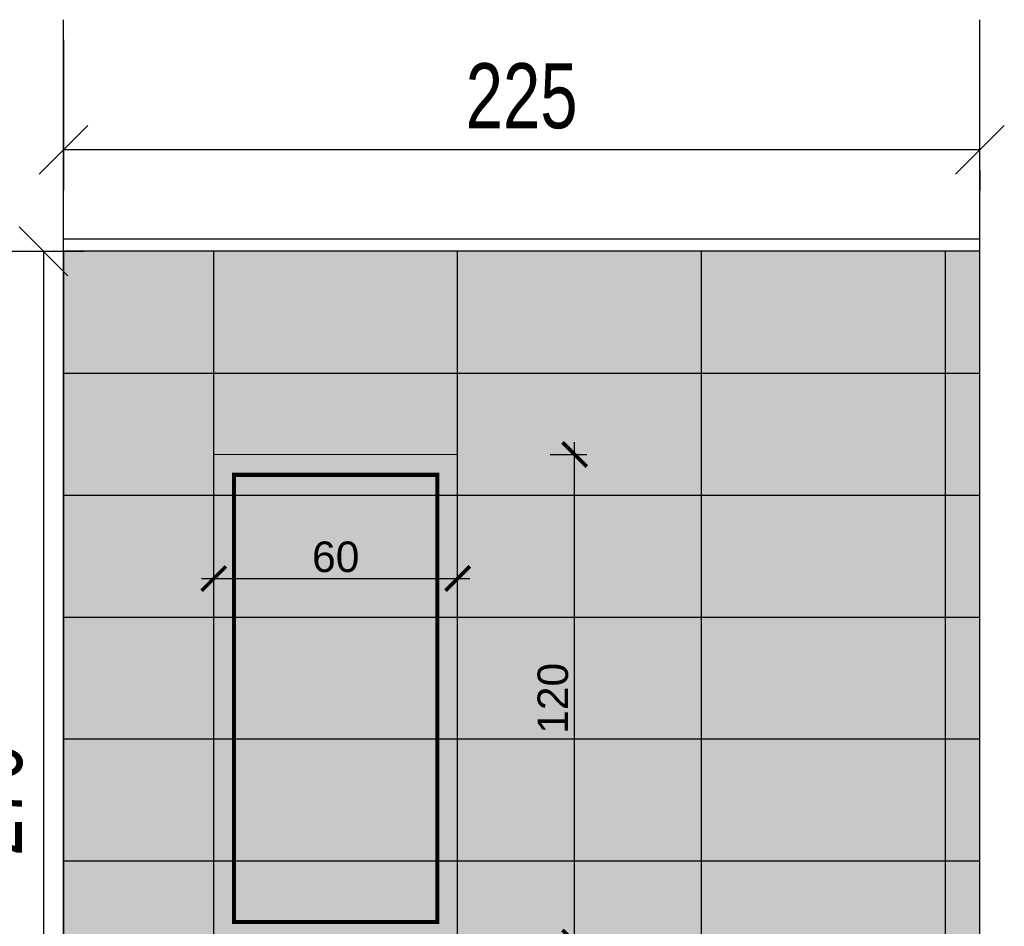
# Model space of a CAD drawing. Header units: centimetres. Extents: x 4120 to 19220, y -7417 to 180.
# Tile 164 of 223: x 15787 to 16029, y -2963 to -2740. Entities that reach past the tile are written whole.
import ezdxf
from ezdxf.lldxf.tags import DXFTag

# ---------------------------------------------------------------- set-up
doc = ezdxf.new("R2010")
doc.units = ezdxf.units.CM
doc.styles.get("Standard").update_dxf_attribs({"font": 'arial.ttf'})
doc.styles.add('style1', font='ARIALN.TTF', dxfattribs={"width": 0.9})
tags = doc.linetypes.add('DEMO2', pattern=[0.1875, 0.0625, -0.125]).pattern_tags.tags
tags[6:7] = [DXFTag(74, 4), DXFTag(75, 0), DXFTag(340, '0'), DXFTag(46, 1.0), DXFTag(50, 0.0), DXFTag(44, 0.0), DXFTag(45, 0.0)]
tags[4:5] = [DXFTag(74, 4), DXFTag(75, 0), DXFTag(340, '0'), DXFTag(46, 1.0), DXFTag(50, 0.0), DXFTag(44, 0.0), DXFTag(45, 0.0)]
doc.dimstyles.new('1', dxfattribs={"dimscale": 3, "dimtxt": 2, "dimasz": 1, "dimexe": 1, "dimexo": 0, "dimgap": 0.5, "dimtad": 1, "dimdec": 0, "dimdsep": 46, "dimtxsty": 'Standard', "dimblk": 'ARCHTICK', "dimcen": 0.5, "dimdle": 1, "dimclrd": 5, "dimclre": 5, "dimclrt": 5, "dimadec": 0, "dimazin": 2, "dimtfac": 1, "dimtdec": 0, "dimtofl": 0, "dimtmove": 0, "dimatfit": 3, "dimldrblk": 'OBLIQUE', "dimfxl": 1, "dimtvp": 0.5, "dimtolj": 1, "dimtzin": 0, "dimlwd": -1, "dimarcsym": 0})
doc.dimstyles.new('PKN', dxfattribs={"dimtxt": 16, "dimasz": 12, "dimexe": 10, "dimexo": 5, "dimgap": 5, "dimtad": 1, "dimdec": 0, "dimzin": 10, "dimdsep": 46, "dimlunit": 5, "dimtxsty": 'style1', "dimblk": 'OBLIQUE', "dimcen": 0.09, "dimclrd": 256, "dimclre": 256, "dimadec": 0, "dimazin": 0, "dimtfac": 1, "dimtdec": 0, "dimtofl": 0, "dimtmove": 0, "dimatfit": 3, "dimldrblk": 'OBLIQUE', "dimfxl": 1, "dimtolj": 1, "dimtzin": 10, "dimarcsym": 0})

# ---------------------------------------------------------------- blocks, each defined once
blk = doc.blocks.new('_ArchTick')
at = {"color": 0, "linetype": 'ByBlock', "const_width": 0.15}
blk.add_lwpolyline([(-0.5, -0.5), (0.5, 0.5)], dxfattribs=at)
blk = doc.blocks.new('*D2267')
blk.add_line((15923.18, -2969.58), (15923.18, -2843.58))
at = {"lineweight": -2}
for p, q in [((15917.18, -2846.58), (15926.18, -2846.58)), ((15917.18, -2966.58), (15926.18, -2966.58))]:
    blk.add_line(p, q, dxfattribs=at)
at = {"layer": 'Defpoints', "color": 0}
for p in [(15882.27, -2846.58), (15923.18, -2846.58), (15882.27, -2966.58)]:
    blk.add_point(p, dxfattribs=at)
at = {"xscale": 6, "yscale": 6, "zscale": 6}
for p, rotation in [((15923.18, -2846.58), 90), ((15923.18, -2966.58), 270)]:
    blk.add_blockref('_ArchTick', p, dxfattribs=dict(at, rotation=rotation))
at = {"insert": (15917.85, -2906.58), "char_height": 7.5, "attachment_point": 5, "rotation": 90}
blk.add_mtext('\\A1;120', dxfattribs=at)
blk = doc.blocks.new('_Oblique')
at = {"color": 0, "linetype": 'ByBlock', "lineweight": -2}
blk.add_line((-0.5, -0.5), (0.5, 0.5), dxfattribs=at)
blk = doc.blocks.new('*D2268')
at = {"lineweight": -2}
for p, q in [((15834.39, -2877.11), (15834.39, -2874.11)), ((15894.39, -2877.11), (15894.39, -2874.11))]:
    blk.add_line(p, q, dxfattribs=at)
blk.add_line((15831.39, -2877.11), (15897.39, -2877.11))
at = {"layer": 'Defpoints', "color": 0}
for p in [(15834.39, -2877.11), (15894.39, -2877.11), (15894.39, -2877.11)]:
    blk.add_point(p, dxfattribs=at)
at = {"xscale": 6, "yscale": 6, "zscale": 6, "rotation": 180}
blk.add_blockref('_ArchTick', (15834.39, -2877.11), dxfattribs=at)
at = {"xscale": 6, "yscale": 6, "zscale": 6}
blk.add_blockref('_ArchTick', (15894.39, -2877.11), dxfattribs=at)
at = {"insert": (15864.39, -2871.79), "char_height": 7.5, "attachment_point": 5}
blk.add_mtext('\\A1;60', dxfattribs=at)
blk = doc.blocks.new('*D2269')
at = {"lineweight": -2}
for p, q in [((15797.39, -2744.58), (15797.39, -2781.58)), ((16022.89, -2771.58), (15797.39, -2771.58)), ((16022.89, -2776.58), (16022.89, -2781.58))]:
    blk.add_line(p, q, dxfattribs=at)
at = {"layer": 'Defpoints', "color": 0}
for p in [(15797.39, -2739.58), (15797.39, -2771.58), (16022.89, -2771.58)]:
    blk.add_point(p, dxfattribs=at)
at = {"lineweight": -2, "xscale": 12, "yscale": 12, "zscale": 12, "rotation": 180}
blk.add_blockref('_Oblique', (15797.39, -2771.58), dxfattribs=at)
at = {"lineweight": -2, "xscale": 12, "yscale": 12, "zscale": 12}
blk.add_blockref('_Oblique', (16022.89, -2771.58), dxfattribs=at)
at = {"color": 0, "insert": (15910.14, -2758.41), "char_height": 16, "attachment_point": 5, "style": 'style1'}
blk.add_mtext('\\A1;225', dxfattribs=at)
blk = doc.blocks.new('*D2482')
at = {"lineweight": -2}
for p, q in [((15771.83, -2796.58), (15802.52, -2796.58)), ((15792.52, -2796.58), (15792.52, -3066.58)), ((15771.83, -3066.58), (15802.52, -3066.58))]:
    blk.add_line(p, q, dxfattribs=at)
at = {"layer": 'Defpoints', "color": 0}
for p in [(15766.83, -2796.58), (15766.83, -3066.58), (15792.52, -3066.58)]:
    blk.add_point(p, dxfattribs=at)
at = {"lineweight": -2, "xscale": 12, "yscale": 12, "zscale": 12}
for p, rotation in [((15792.52, -2796.58), 90), ((15792.52, -3066.58), 270)]:
    blk.add_blockref('_Oblique', p, dxfattribs=dict(at, rotation=rotation))
at = {"color": 0, "insert": (15779.35, -2931.58), "char_height": 16, "attachment_point": 5, "rotation": 90, "style": 'style1'}
blk.add_mtext('\\A1;270', dxfattribs=at)

msp = doc.modelspace()

# ---------------------------------------------------------------- hatches: boundary and pattern name
at = {"true_color": 0xeee2d8}
msp.add_hatch(color=254, dxfattribs=at).paths.add_polyline_path([(15797.39, -3059.58), (16022.89, -3059.58), (16022.89, -2796.58), (15797.39, -2796.58)])
h = msp.add_hatch(color=253)
h.set_gradient(color1=(166, 166, 166), rotation=300, one_color=1, tint=1, name='INVCYLINDER')
h.paths.add_polyline_path([(15834.39, -2966.58), (15894.39, -2966.58), (15894.39, -2846.58), (15834.39, -2846.58)])

# ---------------------------------------------------------------- linework, layer by layer
at = {"color": 8, "elevation": 0}
for points in [[(15797.39, -3068.58), (15797.39, -2739.58)], [(15797.39, -3068.58), (16022.89, -3068.58), (16022.89, -2739.58)], [(16022.89, -2793.58), (15797.39, -2793.58)]]:
    msp.add_lwpolyline(points, dxfattribs=at)
at = {"elevation": 0}
msp.add_lwpolyline([(15797.39, -3059.58), (16022.89, -3059.58), (16022.89, -2796.58), (15797.39, -2796.58)], close=True, dxfattribs=at)
for points in [[(15834.39, -3059.58), (15834.39, -2796.58)], [(15894.39, -3059.58), (15894.39, -2796.58)], [(15954.39, -3059.58), (15954.39, -2796.58)], [(16014.39, -3059.58), (16014.39, -2796.58)], [(15797.39, -2826.58), (16022.89, -2826.58)], [(15797.39, -2856.58), (16022.89, -2856.58)], [(15797.39, -2886.58), (16022.89, -2886.58)], [(15797.39, -2916.58), (16022.89, -2916.58)], [(15797.39, -2946.58), (16022.89, -2946.58)]]:
    msp.add_lwpolyline(points, dxfattribs=at)
at = {"lineweight": 18, "elevation": 0}
msp.add_lwpolyline([(15894.39, -2966.58), (15834.39, -2966.58), (15834.39, -2846.58), (15894.39, -2846.58), (15894.39, -2966.58)], dxfattribs=at)
at = {"linetype": 'DEMO2', "ltscale": 10, "const_width": 1, "elevation": 0}
msp.add_lwpolyline([(15889.39, -2961.58), (15839.39, -2961.58), (15839.39, -2851.58), (15889.39, -2851.58)], close=True, dxfattribs=at)

# ---------------------------------------------------------------- dimensions: what is measured, and where the dimension line sits
dim = msp.add_linear_dim(base=(15797.394937, -2771.582621, 0.00002), p1=(16022.894936, -2771.582621, -9.91129), p2=(15797.394937, -2739.582621, -9.91129), angle=180, dimstyle='PKN')
dim.commit()
dim.dimension.update_dxf_attribs({"geometry": '*D2269', "text_midpoint": (15910.144937, -2758.414453, 0.00002)})
dim = msp.add_aligned_dim(p1=(15766.83, -2796.58, 0), p2=(15766.83, -3066.58, 0), distance=25.69, dimstyle='PKN')
dim.commit()
dim.dimension.update_dxf_attribs({"geometry": '*D2482', "text_midpoint": (15779.35, -2931.58, 0)})
dim = msp.add_linear_dim(base=(15923.18, -2846.58, 0), p1=(15882.27, -2966.58, 0), p2=(15882.27, -2846.58, 0), angle=90, dimstyle='1', override={"dimtxt": 2.5, "dimasz": 2, "dimclrd": 256, "dimclre": 256, "dimclrt": 256, "dimfxl": 2, "dimfxlon": 1, "dimarcsym": 1})
dim.commit()
dim.dimension.update_dxf_attribs({"geometry": '*D2267', "text_midpoint": (15917.85, -2906.58, 0)})
dim = msp.add_aligned_dim(p1=(15834.39, -2877.11, 0), p2=(15894.39, -2877.11, 0), distance=0, dimstyle='1', override={"dimtxt": 2.5, "dimasz": 2, "dimclrd": 256, "dimclre": 256, "dimclrt": 256, "dimfxl": 0.25, "dimarcsym": 1})
dim.commit()
dim.dimension.update_dxf_attribs({"geometry": '*D2268', "text_midpoint": (15864.39, -2871.79, 0)})

doc.saveas('drawing.dxf')
